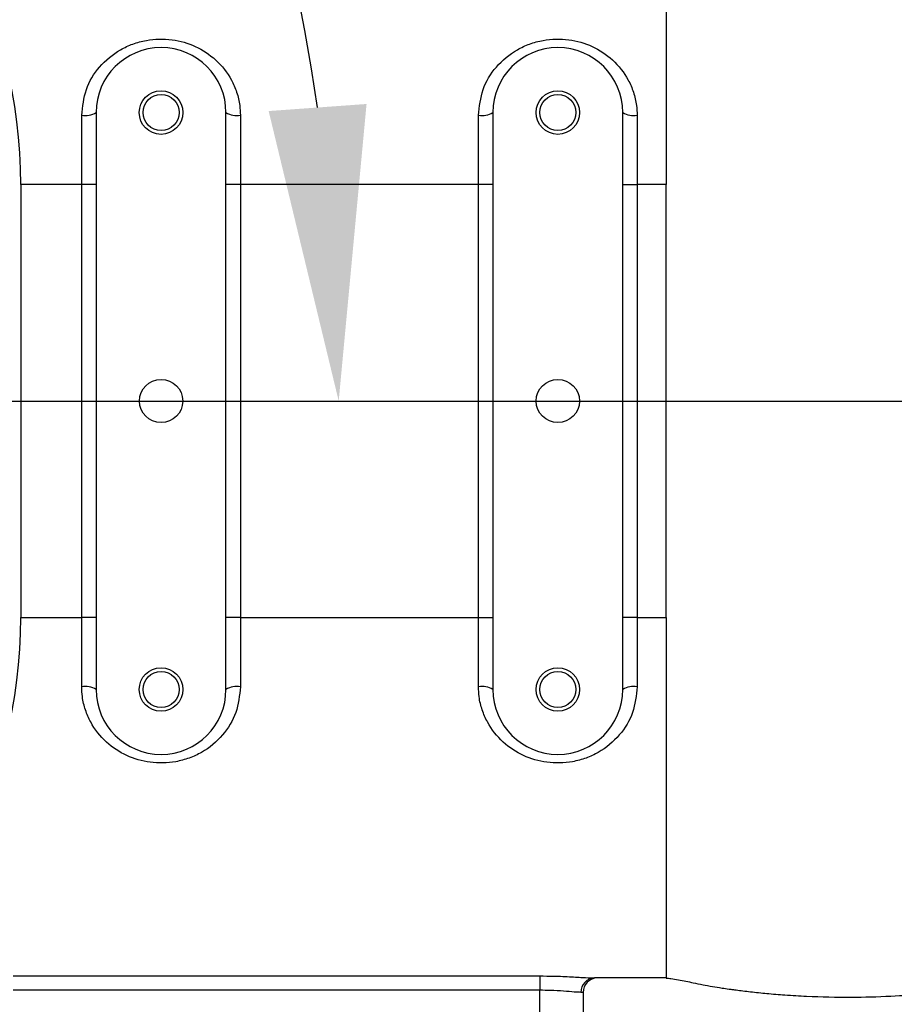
# Model space of a CAD drawing. Header units: millimetres. Extents: x 1654 to 2248, y 5204 to 5624.
# Tile 15 of 81: x 1860 to 1872, y 5268 to 5282. Entities that reach past the tile are written whole.
import ezdxf

# ---------------------------------------------------------------- set-up
doc = ezdxf.new("R2010")
doc.units = ezdxf.units.MM
doc.header["$PDSIZE"] = -1
for name, color, linetype in [('运动空间03轨迹注释', 6, 'Continuous'), ('运动空间05模型', 7, 'Continuous'), ('运动空间16俯视轨迹', 2, 'Continuous')]:
    doc.layers.add(name, color=color, linetype=linetype)
doc.styles.add('SLDTEXTSTYLE0', font='TXT', dxfattribs={"width": 0.7})
doc.dimstyles.new('SLDDIMSTYLE0', dxfattribs={"dimtxt": 3.5, "dimasz": 4.08, "dimexe": 0, "dimexo": 0.0625, "dimgap": 0.875, "dimtad": 0, "dimtih": 1, "dimtoh": 1, "dimdec": 4, "dimlfac": 10, "dimzin": 12, "dimdsep": 46, "dimtxsty": 'SLDTEXTSTYLE0', "dimsah": 1, "dimcen": 0.09, "dimazin": 3, "dimtfac": 1, "dimtdec": 3, "dimtofl": 0, "dimtmove": 0, "dimatfit": 3, "dimfxl": 1, "dimfrac": 2, "dimtolj": 1, "dimtzin": 12, "dimarcsym": 0})
doc.dimstyles.new('SLDDIMSTYLE1', dxfattribs={"dimtxt": 5, "dimasz": 4.08, "dimexe": 1, "dimexo": 0.0625, "dimgap": 0.875, "dimtad": 1, "dimlfac": 10, "dimrnd": 1e-09, "dimzin": 12, "dimdsep": 46, "dimtxsty": 'SLDTEXTSTYLE0', "dimsah": 1, "dimcen": 0.09, "dimadec": 0, "dimazin": 3, "dimtfac": 1, "dimtdec": 3, "dimtofl": 0, "dimtmove": 0, "dimatfit": 3, "dimfxl": 1, "dimfrac": 2, "dimtolj": 1, "dimtzin": 12, "dimarcsym": 0})
doc.dimstyles.new('SLDDIMSTYLE6', dxfattribs={"dimtxt": 3.5, "dimasz": 4.08, "dimexe": 0, "dimexo": 0.0625, "dimgap": 0.875, "dimtad": 2, "dimlfac": 10, "dimrnd": 1e-09, "dimzin": 12, "dimdsep": 46, "dimtxsty": 'SLDTEXTSTYLE0', "dimsah": 1, "dimcen": 0, "dimadec": 0, "dimazin": 3, "dimtfac": 1, "dimtdec": 3, "dimtofl": 0, "dimtmove": 0, "dimatfit": 3, "dimfxl": 1, "dimfrac": 2, "dimtolj": 1, "dimtzin": 12, "dimarcsym": 0})

# ---------------------------------------------------------------- blocks, each defined once
blk = doc.blocks.new('*D152')
at = {"layer": 'Defpoints', "color": 0}
for p in [(1851.421, 5300.467), (1803.922, 5282.305), (1820.531, 5276.687), (1835.781, 5276.687), (1851.031, 5276.687)]:
    blk.add_point(p, dxfattribs=at)
at = {"layer": '运动空间03轨迹注释', "color": 0, "lineweight": -2}
blk.add_line((1851.093, 5276.687), (1864.243, 5276.687), dxfattribs=at)
for start, end in [(93.7574, 161.7797), (8.2203, 76.1227)]:
    blk.add_arc((1835.781, 5276.687), 28.462, start, end, dxfattribs=at)
at = {"layer": '运动空间03轨迹注释', "color": 0}
for points in [[(1808.086, 5285.752), (1809.405, 5285.421), (1807.751, 5281.63)], [(1863.272, 5280.708), (1864.629, 5280.806), (1864.243, 5276.687)]]:
    blk.add_solid(points, dxfattribs=at)
at = {"layer": '运动空间03轨迹注释', "color": 0, "insert": (1834.79, 5306.791), "char_height": 3.5, "attachment_point": 1, "style": 'SLDTEXTSTYLE0'}
blk.add_mtext('\\A1;170%%d', dxfattribs=at)
blk = doc.blocks.new('*D153')
at = {"layer": 'Defpoints', "color": 0}
for p in [(1820.531, 5276.687), (1835.781, 5276.687), (1851.031, 5276.687), (1793.801, 5269.285), (1859.205, 5241.073)]:
    blk.add_point(p, dxfattribs=at)
at = {"layer": '运动空间03轨迹注释', "color": 0, "lineweight": -2}
blk.add_line((1851.093, 5276.687), (1878.408, 5276.687), dxfattribs=at)
for start, end in [(280.9006, 354.5139), (195.4861, 269.1523)]:
    blk.add_arc((1835.781, 5276.687), 42.627, start, end, dxfattribs=at)
at = {"layer": '运动空间03轨迹注释', "color": 0}
for points in [[(1878.892, 5272.58), (1877.533, 5272.645), (1878.408, 5276.687)], [(1795.364, 5265.456), (1794.038, 5265.156), (1793.801, 5269.285)]]:
    blk.add_solid(points, dxfattribs=at)
at = {"layer": '运动空间03轨迹注释', "color": 0, "insert": (1836.025, 5235.972), "char_height": 3.5, "attachment_point": 1, "style": 'SLDTEXTSTYLE0'}
blk.add_mtext('\\A1;170%%d', dxfattribs=at)
blk = doc.blocks.new('*D154')
at = {"layer": 'Defpoints', "color": 0}
for p in [(1835.781, 5276.687), (1975.671, 5252.486)]:
    blk.add_point(p, dxfattribs=at)
at = {"layer": '运动空间03轨迹注释', "color": 0, "lineweight": -2}
blk.add_line((1953.311, 5256.354), (1971.651, 5253.181), dxfattribs=at)
at = {"layer": '运动空间03轨迹注释', "color": 0}
blk.add_solid([(1971.535, 5252.511), (1971.767, 5253.851), (1975.671, 5252.486)], dxfattribs=at)
at = {"layer": '运动空间03轨迹注释', "color": 0, "insert": (1954.919, 5260.516), "char_height": 3.5, "attachment_point": 1, "rotation": 350.1847, "style": 'SLDTEXTSTYLE0'}
blk.add_mtext('\\A1;R1420', dxfattribs=at)
blk = doc.blocks.new('*D156')
at = {"layer": 'Defpoints', "color": 0}
for p in [(1879.988, 5300.089), (1835.781, 5276.687)]:
    blk.add_point(p, dxfattribs=at)
at = {"layer": '运动空间03轨迹注释', "color": 0, "lineweight": -2}
for p, q in [((1894.761, 5307.91), (1883.594, 5301.998)), ((1835.781, 5276.597), (1835.781, 5276.777)), ((1835.691, 5276.687), (1835.871, 5276.687))]:
    blk.add_line(p, q, dxfattribs=at)
at = {"layer": '运动空间03轨迹注释', "color": 0}
blk.add_solid([(1883.276, 5302.599), (1883.912, 5301.397), (1879.988, 5300.089)], dxfattribs=at)
at = {"layer": '运动空间03轨迹注释', "color": 0, "insert": (1889.889, 5307.97), "char_height": 5, "attachment_point": 5, "rotation": 27.8952, "style": 'SLDTEXTSTYLE0'}
blk.add_mtext('\\A1;\\H0.583333x;R500', dxfattribs=at)

msp = doc.modelspace()

# ---------------------------------------------------------------- linework, layer by layer
at = {"layer": '运动空间05模型', "lineweight": 25}
for p, q in [((1860.880534, 5280.687379), (1860.880534, 5272.687379)), ((1862.680534, 5272.687379), (1862.680534, 5280.687379)), ((1866.380534, 5280.687379), (1866.380534, 5272.687379)), ((1868.180534, 5272.687379), (1868.180534, 5280.687379)), ((1860.680534, 5279.687379), (1860.680534, 5280.648917)), ((1862.880534, 5280.648917), (1862.880534, 5279.687379)), ((1866.180534, 5279.687379), (1866.180534, 5280.648917)), ((1868.380534, 5280.648917), (1868.380534, 5279.687379)), ((1860.680534, 5279.687379), (1859.834996, 5279.687379)), ((1859.834996, 5279.687379), (1859.834996, 5273.687379)), ((1860.880534, 5279.687379), (1860.680534, 5279.687379)), ((1860.680534, 5273.687379), (1860.680534, 5279.687379)), ((1862.880534, 5279.687379), (1862.680534, 5279.687379)), ((1862.880534, 5279.687379), (1862.880534, 5273.687379)), ((1866.180534, 5279.687379), (1862.880534, 5279.687379)), ((1866.380534, 5279.687379), (1866.180534, 5279.687379)), ((1866.180534, 5273.687379), (1866.180534, 5279.687379)), ((1868.180534, 5279.687379), (1868.380534, 5279.687379)), ((1868.380534, 5279.687379), (1868.380534, 5273.687379)), ((1868.780534, 5279.687379), (1868.380534, 5279.687379)), ((1868.780534, 5273.687379), (1868.780534, 5279.687379)), ((1859.834996, 5273.687379), (1860.680534, 5273.687379)), ((1860.680534, 5272.72584), (1860.680534, 5273.687379)), ((1860.880534, 5273.687379), (1860.680534, 5273.687379)), ((1862.880534, 5273.687379), (1862.680534, 5273.687379)), ((1862.880534, 5273.687379), (1862.880534, 5272.72584)), ((1862.880534, 5273.687379), (1866.180534, 5273.687379)), ((1866.180534, 5272.72584), (1866.180534, 5273.687379)), ((1866.180534, 5273.687379), (1866.380534, 5273.687379)), ((1868.380534, 5273.687379), (1868.180534, 5273.687379)), ((1868.380534, 5273.687379), (1868.380534, 5272.72584)), ((1868.380534, 5273.687379), (1868.780534, 5273.687379)), ((1859.730534, 5268.715425), (1867.030534, 5268.715425)), ((1867.030534, 5268.715425), (1867.030534, 5268.516547)), ((1868.780534, 5268.687379), (1867.790468, 5268.687379)), ((1867.030534, 5268.516547), (1859.730534, 5268.516547)), ((1867.030534, 5268.187379), (1867.030534, 5268.516547)), ((1867.630534, 5268.487379), (1867.600484, 5268.487379)), ((1867.630534, 5268.487379), (1867.630534, 5268.187379))]:
    msp.add_line(p, q, dxfattribs=at)
for centre, radius in [((1861.780534, 5280.687379), 0.3025), ((1861.780534, 5280.687379), 0.25), ((1867.280534, 5280.687379), 0.3025), ((1867.280534, 5280.687379), 0.25), ((1861.780534, 5276.687379), 0.3), ((1867.280534, 5276.687379), 0.3), ((1861.780534, 5272.687379), 0.3025), ((1861.780534, 5272.687379), 0.25), ((1867.280534, 5272.687379), 0.3025), ((1867.280534, 5272.687379), 0.25)]:
    msp.add_circle(centre, radius, dxfattribs=at)
for centre, radius, start, end in [((1861.780534, 5280.687379), 0.9, 0, 180), ((1867.280534, 5280.687379), 0.9, 0, 180), ((1860.728684, 5280.937763), 0.292832, 260.5357745, 301.2352797), ((1862.832383, 5280.937763), 0.292832, 238.7647203, 279.4642255), ((1866.228684, 5280.937763), 0.292832, 260.5357745, 301.2352797), ((1868.332383, 5280.937763), 0.292832, 238.7647203, 279.4642255), ((1860.728684, 5272.436994), 0.292832, 58.7647203, 99.4642255), ((1861.780534, 5272.687379), 0.9, 180, 0), ((1862.832383, 5272.436994), 0.292832, 80.5357745, 121.2352797), ((1866.228684, 5272.436994), 0.292832, 58.7647203, 99.4642255), ((1867.280534, 5272.687379), 0.9, 180, 0), ((1868.332383, 5272.436994), 0.292832, 80.5357745, 121.2352797), ((1867.795608, 5268.492261), 0.195185, 91.5090746, 181.4334806), ((1867.830534, 5268.487379), 0.2, 90, 180)]:
    msp.add_arc(centre, radius, start, end, dxfattribs=at)
for centre, start_param, end_param in [((1856.333958, 5279.687379), 4.71238898, 6.079756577), ((1856.333958, 5273.687379), 3.345021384, 4.71238898)]:
    msp.add_ellipse(centre, major_axis=(0, 5), ratio=0.700207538, start_param=start_param, end_param=end_param, dxfattribs=at)
for points in [[(1868.780534, 5284.687379), (1868.780534, 5284.679123), (1868.780534, 5284.662611), (1868.780534, 5284.529793), (1868.780534, 5284.320262), (1868.780534, 5284.029815), (1868.780534, 5283.665509), (1868.780534, 5283.233018), (1868.780534, 5282.739892), (1868.780534, 5282.194528), (1868.780534, 5281.606268), (1868.780534, 5280.985175), (1868.780534, 5280.341876), (1868.780534, 5279.905544), (1868.780534, 5279.687379)], [(1868.780534, 5273.687379), (1868.780534, 5273.469213), (1868.780534, 5273.032881), (1868.780534, 5272.389582), (1868.780534, 5271.768489), (1868.780534, 5271.180229), (1868.780534, 5270.634865), (1868.780534, 5270.141739), (1868.780534, 5269.709248), (1868.780534, 5269.344942), (1868.780534, 5269.054495), (1868.780534, 5268.844964), (1868.780534, 5268.712146), (1868.780534, 5268.695634), (1868.780534, 5268.687379)]]:
    msp.add_open_spline(points, degree=3, dxfattribs=at)
for points, knots in [([(1860.680534, 5280.648917), (1860.693453, 5280.770653), (1860.719381, 5281.014967), (1860.916222, 5281.334728), (1861.157127, 5281.535651), (1861.388913, 5281.643006), (1861.627178, 5281.707919), (1861.930216, 5281.71489), (1862.26586, 5281.616926), (1862.555129, 5281.425464), (1862.737922, 5281.193272), (1862.833938, 5280.97067), (1862.874266, 5280.80451), (1862.878678, 5280.694989), (1862.880534, 5280.648917)], [0, 0, 0, 0, 0.107823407, 0.216392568, 0.328972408, 0.38395187, 0.440696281, 0.544044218, 0.641945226, 0.741968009, 0.848313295, 0.902869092, 0.959139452, 1, 1, 1, 1]), ([(1866.180534, 5280.648917), (1866.193453, 5280.770653), (1866.219381, 5281.014967), (1866.416222, 5281.334728), (1866.657127, 5281.535651), (1866.888913, 5281.643006), (1867.127178, 5281.707919), (1867.430216, 5281.71489), (1867.76586, 5281.616926), (1868.055129, 5281.425464), (1868.237922, 5281.193272), (1868.333938, 5280.97067), (1868.374266, 5280.80451), (1868.378678, 5280.694989), (1868.380534, 5280.648917)], [0, 0, 0, 0, 0.107823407, 0.216392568, 0.328972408, 0.38395187, 0.440696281, 0.544044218, 0.641945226, 0.741968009, 0.848313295, 0.902869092, 0.959139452, 1, 1, 1, 1]), ([(1862.880534, 5272.72584), (1862.867614, 5272.604104), (1862.841686, 5272.359791), (1862.644845, 5272.040029), (1862.403941, 5271.839106), (1862.172154, 5271.731751), (1861.933889, 5271.666838), (1861.630851, 5271.659867), (1861.295207, 5271.757831), (1861.005938, 5271.949293), (1860.823146, 5272.181486), (1860.72713, 5272.404087), (1860.686801, 5272.570247), (1860.68239, 5272.679768), (1860.680534, 5272.72584)], [0, 0, 0, 0, 0.107823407, 0.216392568, 0.328972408, 0.38395187, 0.440696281, 0.544044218, 0.641945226, 0.741968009, 0.848313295, 0.902869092, 0.959139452, 1, 1, 1, 1]), ([(1868.380534, 5272.72584), (1868.367614, 5272.604104), (1868.341686, 5272.359791), (1868.144845, 5272.040029), (1867.903941, 5271.839106), (1867.672154, 5271.731751), (1867.433889, 5271.666838), (1867.130851, 5271.659867), (1866.795207, 5271.757831), (1866.505938, 5271.949293), (1866.323146, 5272.181486), (1866.22713, 5272.404087), (1866.186801, 5272.570247), (1866.18239, 5272.679768), (1866.180534, 5272.72584)], [0, 0, 0, 0, 0.107823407, 0.216392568, 0.328972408, 0.38395187, 0.440696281, 0.544044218, 0.641945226, 0.741968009, 0.848313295, 0.902869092, 0.959139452, 1, 1, 1, 1]), ([(1867.030534, 5268.715425), (1867.095351, 5268.714933), (1867.249524, 5268.713764), (1867.475048, 5268.704116), (1867.680322, 5268.69105), (1867.753904, 5268.688597), (1867.790468, 5268.687379)], [0, 0, 0, 0, 0.1970621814, 0.4687300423, 0.7360044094, 1, 1, 1, 1]), ([(1868.780435, 5268.686392), (1868.802873, 5268.684467), (1868.855688, 5268.679938), (1868.947356, 5268.664116), (1869.049948, 5268.643829), (1869.160446, 5268.620508), (1869.278795, 5268.596097), (1869.408664, 5268.571861), (1869.529063, 5268.552079), (1869.630612, 5268.537206), (1869.700846, 5268.527604), (1869.762377, 5268.519488), (1869.850171, 5268.508452), (1869.990344, 5268.492066), (1870.185753, 5268.471936), (1870.444448, 5268.450498), (1870.834413, 5268.427203), (1871.323978, 5268.416713), (1871.872518, 5268.431544), (1872.285107, 5268.460438), (1872.586979, 5268.490238), (1872.838045, 5268.519794), (1873.124529, 5268.558914), (1873.337118, 5268.597259), (1873.442156, 5268.616204)], [0, 0, 0, 0, 0.059308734, 0.139604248, 0.210556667, 0.272796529, 0.342796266, 0.398369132, 0.439888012, 0.462474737, 0.471436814, 0.479185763, 0.492166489, 0.507660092, 0.539174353, 0.574706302, 0.617173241, 0.703803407, 0.78105479, 0.848426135, 0.878126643, 0.90893322, 0.955004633, 1, 1, 1, 1]), ([(1867.600484, 5268.487379), (1867.573186, 5268.488634), (1867.51858, 5268.491145), (1867.365016, 5268.504696), (1867.19531, 5268.51481), (1867.079184, 5268.516034), (1867.030534, 5268.516547)], [0, 0, 0, 0, 0.2681310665, 0.5363508, 0.8057539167, 1, 1, 1, 1])]:
    msp.add_open_spline(points, degree=3, knots=knots, dxfattribs=at)
at = {"layer": '运动空间16俯视轨迹', "lineweight": 25}
msp.add_arc((1835.780534, 5276.687379), 50.019232, 190, 170, dxfattribs=at)

# ---------------------------------------------------------------- dimensions: what is measured, and where the dimension line sits
at = {"layer": '运动空间03轨迹注释'}
for mpoint, text, dimstyle, picture, middle in [((1879.987757, 5300.089193), '\\H0.583333x;R500', 'SLDDIMSTYLE1', '*D156', (1884.184039, 5302.310564)), ((1975.671447, 5252.485532), 'R1420', 'SLDDIMSTYLE6', '*D154', (1959.203121, 5255.334649))]:
    dim = msp.add_radius_dim(center=(1835.780534, 5276.687379), mpoint=mpoint, text=text, dimstyle=dimstyle, override={"dimtxsty": 'SLDTEXTSTYLE0'}, dxfattribs=at)
    dim.commit()
    dim.dimension.update_dxf_attribs({"geometry": picture, "text_midpoint": middle, "dimtype": 164})
for base, line1, line2, picture, middle in [((1851.42082, 5300.467279), ((1851.030534, 5276.687379), (1820.530534, 5276.687379)), ((1835.780534, 5276.687379), (1803.921641, 5282.304961)), '*D152', (1838.261186, 5305.041365)), ((1859.204607, 5241.072806), ((1835.780534, 5276.687379), (1793.800858, 5269.285229)), ((1820.530534, 5276.687379), (1851.030534, 5276.687379)), '*D153', (1839.495746, 5234.222308))]:
    dim = msp.add_angular_dim_2l(base=base, line1=line1, line2=line2, dimstyle='SLDDIMSTYLE0', dxfattribs=at)
    dim.commit()
    dim.dimension.update_dxf_attribs({"geometry": picture, "text_midpoint": middle})

doc.saveas('drawing.dxf')
